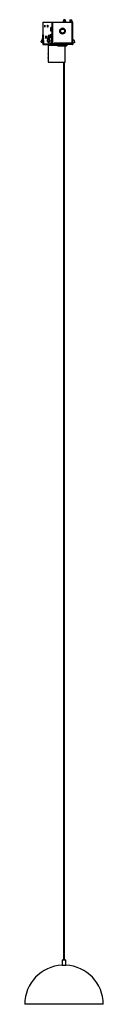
# Paper-space layout '_Izquierda' of a CAD drawing. Header units: millimetres. Extents: x -25 to 35, y -719 to 34.
import ezdxf

# ---------------------------------------------------------------- set-up
doc = ezdxf.new("R2010")
doc.units = ezdxf.units.MM

psp = doc.layouts.new('_Izquierda')

# ---------------------------------------------------------------- linework, layer by layer
at = {"color": 7, "linetype": 'Continuous', "lineweight": 25}
for p, q in [((-11.48, 31.98), (-11.48, 20.16)), ((-11.48, 31.98), (11.12, 31.98)), ((-11.48, 31.98), (-11.48, 20.16)), ((-4.39, 15.48), (-4.39, 31.98)), ((-3.86, 15.48), (-3.86, 31.98)), ((4.51, 31.98), (4.51, 32.98)), ((5.79, 33.98), (4.58, 33.98)), ((5.15, 31.98), (5.15, 32.98)), ((5.85, 32.98), (5.15, 32.98)), ((5.85, 32.98), (5.85, 31.98)), ((9.23, 32.98), (9.23, 31.98)), ((9.29, 33.98), (10.8, 33.98)), ((9.86, 31.98), (9.86, 32.99)), ((10.86, 32.99), (9.86, 32.99)), ((10.86, 32.99), (10.86, 31.98)), ((11.12, 15.48), (11.12, 31.98)), ((11.58, 15.47), (11.58, 31.98)), ((-9.95, 28.28), (-9.95, 29.88)), ((-9.95, 29.88), (-9.75, 29.88)), ((-9.95, 29.88), (-9.75, 29.87)), ((-9.75, 28.28), (-9.95, 28.28)), ((-9.95, 28.28), (-9.75, 28.28)), ((-9.94, 29.78), (-9.75, 29.78)), ((-9.94, 29.03), (-9.94, 29.78)), ((-9.94, 29.03), (-9.76, 29.03)), ((-9.94, 29.03), (-9.75, 28.84)), ((-9.76, 29.03), (-9.76, 29.78)), ((-9.75, 29.02), (-9.76, 29.03)), ((-9.75, 29.88), (-9.75, 28.28)), ((-7.8, 29.88), (-7.6, 29.88)), ((-7.8, 28.28), (-7.8, 29.88)), ((-7.8, 29.88), (-7.6, 29.87)), ((-7.6, 28.28), (-7.8, 28.28)), ((-7.6, 28.28), (-7.8, 28.28)), ((-7.79, 29.03), (-7.79, 29.78)), ((-7.79, 29.78), (-7.6, 29.78)), ((-7.79, 29.03), (-7.6, 29.03)), ((-7.79, 29.03), (-7.6, 28.83)), ((-7.6, 29.88), (-7.6, 28.28)), ((-7.6, 29.03), (-7.6, 29.78)), ((-7.6, 29.02), (-7.6, 29.03)), ((-5.31, 27.93), (-5.05, 27.93)), ((-5.31, 25.08), (-5.31, 27.93)), ((-5.05, 27.92), (-5.31, 27.93)), ((-5.05, 25.08), (-5.31, 25.08)), ((-5.31, 20.03), (-5.31, 22.83)), ((-5.31, 22.83), (-5.05, 22.83)), ((-5.05, 27.93), (-5.05, 25.08)), ((-5.05, 22.83), (-5.05, 20.03)), ((1.67, 25.28), (1.67, 26.13)), ((2.15, 25.28), (1.83, 25.28)), ((1.93, 23.88), (1.92, 24.32)), ((3.68, 27.13), (3.5, 27.13)), ((3.52, 23.43), (3.68, 23.43)), ((4.45, 27.2), (4.45, 26.95)), ((5.16, 24.32), (5.16, 23.85)), ((5.2, 24.32), (5.2, 23.92)), ((5.25, 25.28), (5.53, 25.28)), ((5.38, 26.53), (5.38, 25.88)), ((5.46, 26.26), (5.46, 25.67)), ((-12.66, 17.06), (-12.62, 17.18)), ((-12.66, 17.06), (-12.63, 17.06)), ((-12.66, 16.88), (-12.63, 17.06)), ((-12.66, 16.88), (-12.66, 16.68)), ((-12.66, 16.68), (-11.23, 16.68)), ((-12.63, 17.06), (-11.13, 20.38)), ((-11.4, 20.38), (-12.62, 17.18)), ((-11.12, 20.21), (-12.62, 16.88)), ((-12.62, 16.88), (-12.62, 16.68)), ((-11.48, 16.68), (-11.48, 15.48)), ((-11.48, 16.68), (-11.48, 15.48)), ((-11.48, 15.48), (-2.86, 15.48)), ((-11.45, 20.24), (-11.45, 21.98)), ((-11.4, 21.98), (-11.45, 21.98)), ((-11.43, 15.25), (-11.42, 15.24)), ((-11.4, 20.38), (-11.4, 21.98)), ((-11.4, 20.38), (-11.13, 20.38)), ((-11.23, 15.98), (-11.38, 15.98)), ((-11.23, 17.88), (-11.13, 17.98)), ((-11.23, 17.88), (-11.23, 15.58)), ((-11.23, 17.88), (-11.13, 17.88)), ((-11.13, 15.58), (-11.23, 15.58)), ((-11.13, 15.48), (-11.23, 15.58)), ((-11.13, 17.98), (-10.94, 17.98)), ((-11.04, 17.98), (-11.13, 17.88)), ((-11.13, 15.58), (-11.13, 17.88)), ((-11.13, 15.58), (-11.04, 15.48)), ((-11.12, 21.98), (-11.12, 17.98)), ((-11.07, 21.98), (-11.12, 21.98)), ((-11.07, 21.98), (-11.07, 17.98)), ((-10.94, 17.98), (-10.94, 15.48)), ((-8, 18.01), (-8, 18.11)), ((-6.82, 20.58), (-7.88, 18.54)), ((-7.88, 18.54), (-7.86, 18.57)), ((-6.81, 20.58), (-7.86, 18.57)), ((-7.85, 18.57), (-6.59, 20.58)), ((-7.79, 18.17), (-6.56, 20.12)), ((-7.79, 17.97), (-7.79, 18.17)), ((-6.6, 16.88), (-7.79, 17.97)), ((-7.76, 17.43), (-7.78, 17.45)), ((-7.76, 17.43), (-6.98, 16.57)), ((-7.74, 17.41), (-7.76, 17.43)), ((-6.98, 16.58), (-7.74, 17.41)), ((-7.72, 17.41), (-6.82, 16.58)), ((-6.89, 20.44), (-6.89, 21.98)), ((-6.84, 21.98), (-6.89, 21.98)), ((-6.84, 21.98), (-6.84, 20.53)), ((-6.58, 15.98), (-6.83, 15.98)), ((-6.81, 20.58), (-6.82, 20.57)), ((-6.82, 16.58), (-6.52, 16.58)), ((-6.81, 20.58), (-6.59, 20.58)), ((-6.56, 21.98), (-6.56, 17.08)), ((-6.51, 21.98), (-6.56, 21.98)), ((-6.56, 17.08), (-6.51, 17.08)), ((-6.51, 21.98), (-6.51, 16.98)), ((-5.05, 20.03), (-5.31, 20.03)), ((-5.31, 20.03), (-5.05, 20.03)), ((-5.3, 17.74), (-5.01, 17.74)), ((-5.3, 17.74), (-5.23, 16.13)), ((-4.95, 16.13), (-5.23, 16.13)), ((-5.2, 15.58), (-5.2, 16.13)), ((-5.2, 15.58), (-5.11, 15.58)), ((-5.2, 15.58), (-5.1, 15.48)), ((-5.11, 18.1), (-4.52, 18.47)), ((-5.11, 18.1), (-4.82, 18.1)), ((-5.11, 16.13), (-5.11, 15.58)), ((-5.01, 15.48), (-5.11, 15.58)), ((-5.01, 17.74), (-4.95, 16.13)), ((-4.56, 16.14), (-4.95, 16.13)), ((-4.91, 16.13), (-4.91, 15.48)), ((-4.87, 19.28), (-4.52, 19.28)), ((-4.87, 18.25), (-4.87, 19.28)), ((-4.52, 19.27), (-4.87, 19.28)), ((-4.82, 18.1), (-4.52, 18.29)), ((-4.52, 16.38), (-4.56, 16.38)), ((-4.52, 19.28), (-4.52, 16.38)), ((-2.86, 15.48), (-2.86, 15.98)), ((-2.83, 14.98), (-2.83, 15.98)), ((-1.77, 14.98), (-1.77, 15.98)), ((9.21, 15.98), (-1.77, 15.98)), ((9.21, 14.98), (9.21, 15.98)), ((10.15, 14.98), (10.15, 15.98)), ((10.15, 15.48), (11.12, 15.48)), ((12.44, 18.36), (11.58, 18.82)), ((12.7, 16.4), (11.58, 16.37)), ((12.65, 18.02), (12.7, 16.4)), ((-10.98, 14.98), (-2.89, 14.98)), ((-7.31, 14.26), (-7.37, 7.8)), ((-7.3, 14.26), (-7.35, 7.86)), ((-7.3, 14.26), (-7.31, 14.26)), ((-0.17, 14.2), (-7.3, 14.26)), ((9.21, 14.98), (-1.77, 14.98)), ((-0.27, 14.98), (-0.27, 14.9)), ((-0.27, 14.9), (-0.27, 14.98)), ((-0.27, 14.9), (-0.23, 14.35)), ((0.21, 14.82), (-0.27, 14.9)), ((-0.27, 14.9), (-0.22, 14.35)), ((-0.27, 14.9), (-0.27, 14.9)), ((-0.23, 14.35), (-0.22, 14.35)), ((-0.22, 14.35), (0.25, 14.28)), ((-0.16, 14.88), (-0.16, 14.98)), ((0.02, 14.98), (0.01, 14.85)), ((0.01, 14.85), (0.01, 14.98)), ((0.2, 13.9), (0.67, 13.83)), ((0.21, 14.98), (0.21, 14.82)), ((6.9, 14.82), (0.21, 14.82)), ((0.25, 14.28), (0.21, 14.82)), ((6.34, 13.83), (0.75, 13.83)), ((5.58, 1.35), (5.69, 13.83)), ((6.9, 14.82), (6.84, 14.28)), ((6.9, 14.82), (6.89, 14.98)), ((11.08, 14.98), (10.15, 14.98)), ((-7.39, 4.72), (-7.42, 1.46)), ((-7.38, 4.66), (-7.41, 1.46)), ((5.56, 1.35), (-7.41, 1.46)), ((-7.41, 1.46), (4.31, 1.36)), ((-7.27, 6.26), (-7.07, 6.26)), ((3.97, 1.36), (3.97, 1.36)), ((4.31, 1.36), (4.31, -685.02)), ((5.26, -685.02), (5.26, 1.35)), ((3.29, -685.02), (3.29, -689.06)), ((3.29, -685.02), (6.29, -685.02)), ((6.29, -689.06), (6.29, -685.02)), ((3.29, -689.06), (6.29, -689.06)), ((34.79, -719.02), (-25.21, -719.02))]:
    psp.add_line(p, q, dxfattribs=at)
at = {"color": 7, "linetype": 'Continuous', "lineweight": 25, "flags": 128}
for points in [[(-12.69, 16.88), (-12.67, 16.88), (-12.66, 16.88)], [(-11.12, 21.98), (-11.12, 22.13), (-11.11, 22.26), (-11.11, 22.35), (-11.1, 22.38), (-11.09, 22.35), (-11.08, 22.26), (-11.07, 22.13), (-11.07, 21.98)], [(5.56, 1.35), (5.28, 1.35), (5.26, 1.35)]]:
    psp.add_lwpolyline(points, dxfattribs=at)
at = {"color": 7, "linetype": 'Continuous', "lineweight": 25}
for centre, radius, start, end in [((1.8, 33.22), 4.06, 356.48235, 10.6628), ((13.28, 33.22), 4.06, 169.3372, 183.51765), ((5.9, 33.23), 3.97, 356.50363, 10.76699), ((6.9, 33.23), 3.97, 356.50363, 10.76699), ((3.5, 25.28), 1.85, 90.056, 180.05589), ((3.68, 25.28), 1.85, 359.90996, 180.09004), ((3.68, 25.27), 1.85, 179.90996, 0.09004), ((3.56, 25.28), 2.15, 270.09004, 89.90996), ((-12.15, 16.88), 0.508, 172.93172, 179.85832), ((-12.15, 16.88), 0.507, 165.87847, 172.93217), ((-12.38, 16.98), 0.259, 162.45317, 175.09431), ((-12.33, 16.98), 0.311, 175.58305, 198.51767), ((-10.98, 15.48), 0.5, 180, 270.02175), ((-10.98, 15.48), 0.501, 179.99788, 206.51718), ((-9.83, 22.08), 1.62, 169.3372, 183.51765), ((-10.98, 15.47), 0.499, 206.48938, 269.97555), ((-13.02, 22.08), 1.62, 356.48235, 10.6628), ((-2.83, 20.53), 6.5, 171.14599, 188.85401), ((-15.67, 20.53), 6.5, 351.14599, 8.85401), ((-1.88, 20.53), 6.5, 171.14599, 188.85401), ((-14.72, 20.53), 6.5, 351.14599, 8.85401), ((-7.61, 18.4), 0.305, 152.41513, 167.13154), ((-7.44, 18.43), 0.432, 160.8572, 216.77245), ((-7.28, 17.74), 0.559, 155.90136, 217.17981), ((-5.27, 22.08), 1.62, 169.3372, 183.51765), ((-4.79, 16.47), 2.09, 177.16614, 193.72947), ((-8.46, 22.08), 1.62, 356.48235, 10.6628), ((-10.57, 16.73), 4.06, 349.3372, 3.51765), ((-4.94, 22.08), 1.62, 169.3372, 183.51765), ((-8.13, 22.08), 1.62, 356.48235, 10.6628), ((-3.89, 15.48), 0.5, 179.94411, 269.944), ((-3.73, 15.61), 0.601, 193.34817, 225.34077), ((-3.75, 15.59), 0.57, 224.26189, 257.38527), ((10.98, 15.59), 0.572, 281.60417, 315.36574), ((11.01, 15.58), 0.547, 314.48863, 349.28377), ((0.27, 14.4), 0.5, 184.93025, 239.12866), ((0.27, 14.39), 0.498, 239.14611, 261.47461), ((4.79, -719.02), 30, 92.86598, 180), ((4.79, -719.02), 30, 0, 87.13402)]:
    psp.add_arc(centre, radius, start, end, dxfattribs=at)
for points in [[(4.58, 33.98), (4.57, 33.96), (4.55, 33.93), (4.53, 33.7), (4.52, 33.37), (4.52, 33.11), (4.51, 32.98)], [(5.15, 32.98), (5.15, 33.11), (5.15, 33.37), (5.13, 33.7), (5.11, 33.93), (5.1, 33.96), (5.09, 33.98)], [(11.58, 31.98), (11.58, 31.98), (11.57, 31.98), (11.47, 31.98), (11.31, 31.98), (11.18, 31.98), (11.12, 31.98)], [(3.63, 23.13), (3.35, 23.16), (2.79, 23.22), (2.07, 23.72), (1.6, 24.43), (1.43, 25.28), (1.6, 26.12), (2.07, 26.83), (2.79, 27.33), (3.35, 27.39), (3.63, 27.43)], [(1.92, 24.32), (1.85, 24.47), (1.7, 24.77), (1.68, 25.11), (1.67, 25.28)], [(3.63, 27.43), (3.91, 27.39), (4.47, 27.33), (5.19, 26.83), (5.66, 26.12), (5.83, 25.28), (5.66, 24.43), (5.19, 23.72), (4.47, 23.22), (3.91, 23.16), (3.63, 23.13)], [(-12.69, 16.88), (-12.69, 16.85), (-12.68, 16.79), (-12.68, 16.73), (-12.67, 16.68), (-12.67, 16.68), (-12.66, 16.68)], [(-11.38, 15.98), (-11.39, 15.99), (-11.41, 16.02), (-11.43, 16.25), (-11.44, 16.48), (-11.44, 16.59)], [(-3.87, 15.03), (-3.87, 15.05), (-3.86, 15.1), (-3.86, 15.21), (-3.86, 15.34), (-3.86, 15.43), (-3.86, 15.48)], [(-2.89, 14.98), (-2.88, 14.98), (-2.88, 15), (-2.87, 15.11), (-2.86, 15.28), (-2.86, 15.41), (-2.86, 15.48)], [(-1.77, 15.98), (-1.9, 15.98), (-2.16, 15.98), (-2.5, 15.98), (-2.76, 15.98), (-2.8, 15.98), (-2.83, 15.98)], [(10.15, 15.98), (10.14, 15.98), (10.13, 15.98), (9.92, 15.98), (9.6, 15.98), (9.34, 15.98), (9.21, 15.98)], [(11.58, 15.48), (11.58, 15.41), (11.56, 15.28), (11.45, 15.11), (11.28, 15), (11.15, 14.98), (11.08, 14.98)], [(11.1, 15.03), (11.1, 15.05), (11.11, 15.1), (11.11, 15.21), (11.12, 15.34), (11.12, 15.43), (11.12, 15.48)], [(11.12, 15.48), (11.16, 15.48), (11.25, 15.48), (11.38, 15.48), (11.48, 15.48), (11.52, 15.48), (11.54, 15.48)], [(11.54, 15.48), (11.56, 15.48), (11.58, 15.48), (11.58, 15.48), (11.58, 15.48)], [(-3.89, 14.98), (-3.88, 14.98), (-3.88, 14.98), (-3.87, 15.01), (-3.87, 15.03)], [(-1.77, 14.98), (-1.9, 14.98), (-2.16, 14.98), (-2.5, 14.98), (-2.76, 14.98), (-2.8, 14.98), (-2.83, 14.98)], [(10.15, 14.98), (10.14, 14.98), (10.13, 14.98), (9.92, 14.98), (9.6, 14.98), (9.34, 14.98), (9.21, 14.98)], [(11.08, 14.98), (11.09, 14.98), (11.09, 14.98), (11.1, 15.01), (11.1, 15.03)]]:
    psp.add_open_spline(points, degree=3, dxfattribs=at)
for points, knots in [([(4.23, 23.53), (4.15, 23.5), (3.93, 23.4), (3.52, 23.36), (3.03, 23.42), (2.56, 23.61), (2.16, 23.91), (1.97, 24.19), (1.88, 24.32)], [0, 0, 0, 0, 0.0892869, 0.2689055, 0.448524, 0.6344498, 0.8203773, 1, 1, 1, 1]), ([(2.15, 25.28), (2.16, 25.42), (2.19, 25.75), (2.42, 26.19), (2.77, 26.54), (3.2, 26.77), (3.7, 26.85), (4.2, 26.77), (4.63, 26.54), (4.98, 26.19), (5.21, 25.75), (5.23, 25.42), (5.25, 25.28)], [0, 0, 0, 0, 0.090412, 0.204776, 0.295189, 0.394898, 0.5, 0.605102, 0.704811, 0.795224, 0.909588, 1, 1, 1, 1]), ([(5.25, 25.28), (5.23, 25.13), (5.21, 24.8), (4.98, 24.36), (4.63, 24.01), (4.2, 23.78), (3.7, 23.7), (3.2, 23.78), (2.77, 24.01), (2.42, 24.36), (2.19, 24.8), (2.16, 25.13), (2.15, 25.28)], [0, 0, 0, 0, 0.090412, 0.204776, 0.295189, 0.394898, 0.5, 0.605102, 0.704811, 0.795224, 0.909588, 1, 1, 1, 1]), ([(-12.69, 16.88), (-12.69, 16.91), (-12.69, 16.97), (-12.67, 17.03), (-12.66, 17.06)], [0, 0, 0, 0, 0.523489, 1, 1, 1, 1]), ([(-12.62, 16.88), (-12.63, 16.88), (-12.65, 16.88), (-12.65, 16.88), (-12.66, 16.88)], [0, 0, 0, 0, 0.559939, 1, 1, 1, 1]), ([(-12.66, 16.88), (-12.66, 16.88), (-12.66, 16.88), (-12.66, 16.88), (-12.66, 16.88)], [0, 0, 0, 0, 0.5599823, 1, 1, 1, 1]), ([(-11.23, 16.74), (-11.24, 16.73), (-11.27, 16.68), (-11.3, 16.68), (-11.32, 16.68)], [0, 0, 0, 0, 0.337852, 1, 1, 1, 1]), ([(-11.12, 20.21), (-11.12, 20.23), (-11.12, 20.27), (-11.12, 20.31), (-11.13, 20.35), (-11.13, 20.37), (-11.13, 20.37), (-11.13, 20.38)], [0, 0, 0, 0, 0.197396, 0.370552, 0.536073, 0.747625, 1, 1, 1, 1]), ([(-7.91, 18.47), (-7.91, 18.45), (-7.92, 18.42), (-7.94, 18.37), (-7.96, 18.32), (-7.98, 18.26), (-8, 18.18), (-8, 18.13), (-8, 18.11)], [0, 0, 0, 0, 0.109254, 0.215431, 0.322282, 0.434074, 0.687428, 1, 1, 1, 1]), ([(-7.79, 18.17), (-7.84, 18.15), (-7.96, 18.12), (-7.99, 18.11), (-8, 18.11)], [0, 0, 0, 0, 0.50994, 1, 1, 1, 1]), ([(-8, 18.01), (-8, 17.95), (-7.99, 17.84), (-7.94, 17.68), (-7.88, 17.58), (-7.81, 17.49), (-7.78, 17.45), (-7.76, 17.43)], [0, 0, 0, 0, 0.259547, 0.514141, 0.763837, 0.882628, 1, 1, 1, 1]), ([(-8, 18.01), (-7.99, 18.01), (-7.96, 18), (-7.84, 17.98), (-7.79, 17.97)], [0, 0, 0, 0, 0.491394, 1, 1, 1, 1]), ([(-7.86, 18.57), (-7.87, 18.56), (-7.88, 18.53), (-7.89, 18.51), (-7.89, 18.51), (-7.88, 18.53), (-7.86, 18.56), (-7.85, 18.57)], [0, 0, 0, 0, 0.209236, 0.38462, 0.557547, 0.778217, 1, 1, 1, 1]), ([(-7.72, 17.41), (-7.74, 17.42), (-7.76, 17.44), (-7.77, 17.44), (-7.76, 17.43), (-7.75, 17.42), (-7.74, 17.41)], [0, 0, 0, 0, 0.290169, 0.555003, 0.767151, 1, 1, 1, 1]), ([(-6.74, 16.58), (-6.73, 16.58), (-6.7, 16.59), (-6.67, 16.65), (-6.64, 16.75), (-6.61, 16.83), (-6.6, 16.88)], [0, 0, 0, 0, 0.245897, 0.495611, 0.74231, 1, 1, 1, 1]), ([(-6.56, 17.08), (-6.57, 17.04), (-6.57, 16.97), (-6.59, 16.9), (-6.6, 16.88)], [0, 0, 0, 0, 0.555127, 1, 1, 1, 1]), ([(-6.56, 20.12), (-6.56, 20.17), (-6.56, 20.26), (-6.57, 20.39), (-6.57, 20.49), (-6.58, 20.57), (-6.59, 20.57), (-6.59, 20.58)], [0, 0, 0, 0, 0.214943, 0.404562, 0.577072, 0.778229, 1, 1, 1, 1]), ([(-5.3, 17.74), (-5.3, 17.78), (-5.29, 17.86), (-5.24, 17.99), (-5.16, 18.06), (-5.11, 18.1)], [0, 0, 0, 0, 0.276542, 0.562684, 1, 1, 1, 1]), ([(-4.82, 18.1), (-4.86, 18.07), (-4.92, 18.02), (-5, 17.9), (-5, 17.8), (-5.01, 17.74)], [0, 0, 0, 0, 0.276517, 0.562653, 1, 1, 1, 1]), ([(12.65, 18.02), (12.64, 18.06), (12.64, 18.13), (12.57, 18.26), (12.49, 18.32), (12.44, 18.36)], [0, 0, 0, 0, 0.276542, 0.562684, 1, 1, 1, 1]), ([(-7.35, 7.86), (-7.36, 7.86), (-7.37, 7.85), (-7.37, 7.72), (-7.33, 7.42), (-7.29, 6.98), (-7.27, 6.57), (-7.27, 6.36), (-7.27, 6.26)], [0, 0, 0, 0, 0.121827, 0.250498, 0.500131, 0.749614, 0.878516, 1, 1, 1, 1]), ([(-7.07, 6.26), (-7.07, 6.36), (-7.07, 6.57), (-7.11, 6.98), (-7.19, 7.42), (-7.28, 7.72), (-7.33, 7.85), (-7.35, 7.86), (-7.35, 7.86)], [0, 0, 0, 0, 0.121703, 0.250907, 0.500414, 0.749659, 0.878229, 1, 1, 1, 1]), ([(-0.23, 14.35), (-0.22, 14.3), (-0.19, 14.19), (-0.1, 14.05), (-0.02, 14), (0.02, 13.97)], [0, 0, 0, 0, 0.35323, 0.706295, 1, 1, 1, 1]), ([(0.75, 13.83), (0.68, 13.83), (0.54, 13.85), (0.38, 13.97), (0.28, 14.12), (0.26, 14.23), (0.25, 14.28)], [0, 0, 0, 0, 0.2708932, 0.561562, 0.7882805, 1, 1, 1, 1]), ([(6.84, 14.28), (6.83, 14.21), (6.8, 14.08), (6.67, 13.93), (6.51, 13.84), (6.4, 13.83), (6.34, 13.83)], [0, 0, 0, 0, 0.2718, 0.562735, 0.789022, 1, 1, 1, 1]), ([(-7.27, 6.26), (-7.27, 6.16), (-7.27, 5.95), (-7.3, 5.55), (-7.35, 5.1), (-7.39, 4.81), (-7.4, 4.68), (-7.39, 4.67), (-7.38, 4.66)], [0, 0, 0, 0, 0.121503, 0.250466, 0.499841, 0.749233, 0.878035, 1, 1, 1, 1]), ([(-7.38, 4.66), (-7.37, 4.67), (-7.36, 4.68), (-7.3, 4.81), (-7.21, 5.1), (-7.12, 5.55), (-7.08, 5.95), (-7.07, 6.16), (-7.07, 6.26)], [0, 0, 0, 0, 0.121901, 0.250662, 0.500117, 0.749503, 0.878466, 1, 1, 1, 1])]:
    psp.add_open_spline(points, degree=3, knots=knots, dxfattribs=at)

doc.saveas('drawing.dxf')
